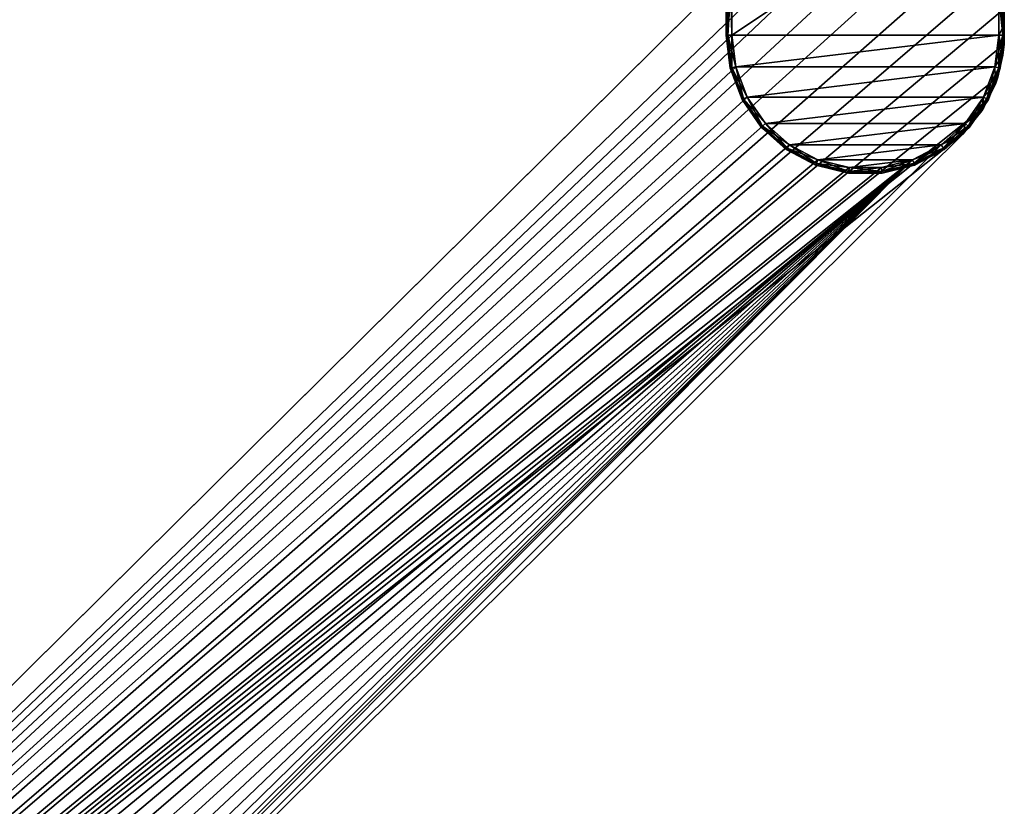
# Model space of a CAD drawing. Header units: metres. Extents: x 0 to 787, y -215 to 49.
# Tile 7 of 10: x 103 to 191, y -100 to -29. Entities that reach past the tile are written whole.
import ezdxf

# ---------------------------------------------------------------- set-up
doc = ezdxf.new("R2010")
doc.units = ezdxf.units.M

msp = doc.modelspace()

# ---------------------------------------------------------------- linework, layer by layer
at = {"layer": 'Y2A79L0123'}
for points in [[(166.349472, -30.5, 1986.5), (166.349472, -30.5, 1991.5), (166.349472, -14.5, 1986.5)], [(166.349472, -30.5, 1991.5), (166.349472, -14.5, 1991.5), (166.349472, -14.5, 1986.5)], [(166.495911, -14.5, 1986.146484), (166.495911, -30.5, 1986.146484), (166.349472, -14.5, 1986.5)], [(166.495911, -30.5, 1986.146484), (166.349472, -30.5, 1986.5), (166.349472, -14.5, 1986.5)], [(166.495911, -30.5, 1991.853516), (166.495911, -14.5, 1991.853516), (166.349472, -30.5, 1991.5)], [(166.495911, -14.5, 1991.853516), (166.349472, -14.5, 1991.5), (166.349472, -30.5, 1991.5)], [(166.849472, -14.5, 1986), (166.849472, -30.5, 1986), (166.495911, -14.5, 1986.146484)], [(166.849472, -30.5, 1986), (166.495911, -30.5, 1986.146484), (166.495911, -14.5, 1986.146484)], [(166.849472, -24.792381, 1992), (166.495911, -14.5, 1991.853516), (166.495911, -30.5, 1991.853516)], [(190.849472, -30.5, 1986), (166.849472, -30.5, 1986), (190.849472, -14.5, 1986)], [(166.849472, -30.5, 1986), (166.849472, -14.5, 1986), (190.849472, -14.5, 1986)], [(191.203018, -14.5, 1986.146484), (191.203018, -30.5, 1986.146484), (190.849472, -14.5, 1986)], [(191.203018, -30.5, 1986.146484), (190.849472, -30.5, 1986), (190.849472, -14.5, 1986)], [(191.203018, -30.5, 1991.853516), (191.203018, -14.5, 1991.853516), (190.849472, -27, 1992)], [(191.349472, -14.5, 1986.5), (191.349472, -30.5, 1986.5), (191.203018, -14.5, 1986.146484)], [(191.349472, -30.5, 1986.5), (191.203018, -30.5, 1986.146484), (191.203018, -14.5, 1986.146484)], [(191.349472, -30.5, 1991.5), (191.349472, -14.5, 1991.5), (191.203018, -30.5, 1991.853516)], [(191.349472, -14.5, 1991.5), (191.203018, -14.5, 1991.853516), (191.203018, -30.5, 1991.853516)], [(191.349472, -30.5, 1986.5), (191.349472, -14.5, 1986.5), (191.349472, -30.5, 1991.5)], [(191.349472, -14.5, 1986.5), (191.349472, -14.5, 1991.5), (191.349472, -30.5, 1991.5)], [(178.153732, -18.019377, 1998), (10.203054, -179.964493, 1998), (181.160767, -18.215542, 1998)], [(10.203054, -179.964493, 1998), (178.153732, -18.019377, 1998), (170.052521, -21.619474, 1998)], [(181.160767, -18.215542, 1998), (10.203054, -179.964493, 1998), (184.033463, -19.125635, 1998)], [(184.033463, -19.125635, 1998), (10.203054, -179.964493, 1998), (186.604889, -20.696764, 1998)], [(186.604889, -20.696764, 1998), (10.203054, -179.964493, 1998), (188.725601, -22.837624, 1998)], [(170.052521, -21.619474, 1998), (170.052521, -21.619474, 1992), (10.203054, -179.964493, 1998)], [(170.052521, -21.619474, 1992), (166.849472, -24.792381, 1992), (10.203054, -179.964493, 1998)], [(188.725601, -22.837624, 1998), (10.203054, -179.964493, 1998), (190.272339, -25.42379, 1998)], [(10.203054, -179.964493, 1998), (166.849472, -24.792381, 1992), (13.352166, -176.845032, 1992)], [(190.272339, -25.42379, 1998), (10.203054, -179.964493, 1998), (191.155228, -28.30497, 1998)], [(166.849472, -30.5, 1992), (13.352166, -176.845032, 1992), (166.849472, -24.792381, 1992)], [(166.849472, -30.5, 1992), (166.849472, -24.792381, 1992), (166.495911, -30.5, 1991.853516)], [(190.849472, -27, 1992), (191.155228, -28.30497, 1998), (191.319717, -29.63806, 1992)], [(190.849472, -30.5, 1992), (191.203018, -30.5, 1991.853516), (190.849472, -27, 1992)], [(190.849472, -27, 1992), (191.319717, -29.63806, 1992), (190.849472, -30.5, 1992)], [(191.155228, -28.30497, 1998), (10.203054, -179.964493, 1998), (191.322952, -31.313715, 1998)], [(191.155228, -28.30497, 1998), (191.322952, -31.313715, 1998), (191.319717, -29.63806, 1992)], [(191.319717, -29.63806, 1992), (191.216888, -32.315727, 1992), (190.849472, -30.5, 1992)], [(191.319717, -29.63806, 1992), (191.322952, -31.313715, 1998), (191.216888, -32.315727, 1992)], [(167.198166, -33.371788, 1992), (13.352166, -176.845032, 1992), (166.849472, -30.5, 1992)], [(166.712692, -33.491447, 1986.5), (166.712692, -33.491447, 1991.5), (166.349472, -30.5, 1986.5)], [(166.712692, -33.491447, 1991.5), (166.349472, -30.5, 1991.5), (166.349472, -30.5, 1986.5)], [(166.495911, -30.5, 1986.146484), (166.854889, -33.456398, 1986.146484), (166.349472, -30.5, 1986.5)], [(166.854889, -33.456398, 1986.146484), (166.712692, -33.491447, 1986.5), (166.349472, -30.5, 1986.5)], [(166.495911, -30.5, 1991.853516), (166.349472, -30.5, 1991.5), (166.712692, -33.491447, 1991.5)], [(166.849472, -30.5, 1986), (167.198166, -33.371788, 1986), (166.495911, -30.5, 1986.146484)], [(167.198166, -33.371788, 1986), (166.854889, -33.456398, 1986.146484), (166.495911, -30.5, 1986.146484)], [(166.849472, -30.5, 1992), (166.495911, -30.5, 1991.853516), (166.854889, -33.456398, 1991.853516)], [(166.854889, -33.456398, 1991.853516), (166.495911, -30.5, 1991.853516), (166.712692, -33.491447, 1991.5)], [(167.198166, -33.371788, 1986), (166.849472, -30.5, 1986), (190.849472, -30.5, 1986)], [(167.198166, -33.371788, 1992), (166.849472, -30.5, 1992), (166.854889, -33.456398, 1991.853516)], [(190.500778, -33.371788, 1986), (167.198166, -33.371788, 1986), (190.849472, -30.5, 1986)], [(190.500778, -33.371788, 1986), (190.849472, -30.5, 1986), (190.844055, -33.456398, 1986.146484)], [(190.849472, -30.5, 1992), (190.500778, -33.371788, 1992), (191.203018, -30.5, 1991.853516)], [(190.500778, -33.371788, 1992), (190.844055, -33.456398, 1991.853516), (191.203018, -30.5, 1991.853516)], [(190.849472, -30.5, 1992), (191.216888, -32.315727, 1992), (190.500778, -33.371788, 1992)], [(190.849472, -30.5, 1986), (191.203018, -30.5, 1986.146484), (190.844055, -33.456398, 1986.146484)], [(190.844055, -33.456398, 1986.146484), (191.203018, -30.5, 1986.146484), (190.986237, -33.491447, 1986.5)], [(191.203018, -30.5, 1991.853516), (190.844055, -33.456398, 1991.853516), (191.349472, -30.5, 1991.5)], [(190.844055, -33.456398, 1991.853516), (190.986237, -33.491447, 1991.5), (191.349472, -30.5, 1991.5)], [(191.349472, -30.5, 1986.5), (191.349472, -30.5, 1991.5), (190.986237, -33.491447, 1986.5)], [(191.349472, -30.5, 1991.5), (190.986237, -33.491447, 1991.5), (190.986237, -33.491447, 1986.5)], [(191.203018, -30.5, 1986.146484), (191.349472, -30.5, 1986.5), (190.986237, -33.491447, 1986.5)], [(191.322952, -31.313715, 1998), (10.203054, -179.964493, 1998), (190.765762, -34.275169, 1998)], [(191.322952, -31.313715, 1998), (190.765762, -34.275169, 1998), (191.216888, -32.315727, 1992)], [(191.216888, -32.315727, 1992), (190.545715, -34.909954, 1992), (190.500778, -33.371788, 1992)], [(191.216888, -32.315727, 1992), (190.765762, -34.275169, 1998), (190.545715, -34.909954, 1992)], [(168.223999, -36.076679, 1992), (13.352166, -176.845032, 1992), (167.198166, -33.371788, 1992)], [(166.854889, -33.456398, 1986.146484), (167.910934, -36.240982, 1986.146484), (166.712692, -33.491447, 1986.5)], [(166.854889, -33.456398, 1991.853516), (166.712692, -33.491447, 1991.5), (167.781265, -36.30904, 1991.5)], [(167.781265, -36.30904, 1986.5), (167.781265, -36.30904, 1991.5), (166.712692, -33.491447, 1986.5)], [(167.781265, -36.30904, 1991.5), (166.712692, -33.491447, 1991.5), (166.712692, -33.491447, 1986.5)], [(167.910934, -36.240982, 1986.146484), (167.781265, -36.30904, 1986.5), (166.712692, -33.491447, 1986.5)], [(167.198166, -33.371788, 1986), (168.223999, -36.076679, 1986), (166.854889, -33.456398, 1986.146484)], [(167.198166, -33.371788, 1992), (166.854889, -33.456398, 1991.853516), (167.910934, -36.240982, 1991.853516)], [(168.223999, -36.076679, 1986), (167.910934, -36.240982, 1986.146484), (166.854889, -33.456398, 1986.146484)], [(167.910934, -36.240982, 1991.853516), (166.854889, -33.456398, 1991.853516), (167.781265, -36.30904, 1991.5)], [(168.223999, -36.076679, 1986), (167.198166, -33.371788, 1986), (190.500778, -33.371788, 1986)], [(168.223999, -36.076679, 1992), (167.198166, -33.371788, 1992), (167.910934, -36.240982, 1991.853516)], [(189.474945, -36.076679, 1986), (168.223999, -36.076679, 1986), (190.500778, -33.371788, 1986)], [(189.474945, -36.076679, 1986), (190.500778, -33.371788, 1986), (189.787994, -36.240982, 1986.146484)], [(190.500778, -33.371788, 1992), (189.474945, -36.076679, 1992), (190.844055, -33.456398, 1991.853516)], [(190.500778, -33.371788, 1992), (190.545715, -34.909954, 1992), (189.474945, -36.076679, 1992)], [(189.474945, -36.076679, 1992), (189.787994, -36.240982, 1991.853516), (190.844055, -33.456398, 1991.853516)], [(190.500778, -33.371788, 1986), (190.844055, -33.456398, 1986.146484), (189.787994, -36.240982, 1986.146484)], [(189.787994, -36.240982, 1986.146484), (190.844055, -33.456398, 1986.146484), (189.917664, -36.30904, 1986.5)], [(190.844055, -33.456398, 1991.853516), (189.787994, -36.240982, 1991.853516), (190.986237, -33.491447, 1991.5)], [(189.787994, -36.240982, 1991.853516), (189.917664, -36.30904, 1991.5), (190.986237, -33.491447, 1991.5)], [(190.844055, -33.456398, 1986.146484), (190.986237, -33.491447, 1986.5), (189.917664, -36.30904, 1986.5)], [(190.986237, -33.491447, 1986.5), (190.986237, -33.491447, 1991.5), (189.917664, -36.30904, 1986.5)], [(190.986237, -33.491447, 1991.5), (189.917664, -36.30904, 1991.5), (189.917664, -36.30904, 1986.5)], [(190.765762, -34.275169, 1998), (10.203054, -179.964493, 1998), (189.516037, -37.017227, 1998)], [(190.765762, -34.275169, 1998), (189.516037, -37.017227, 1998), (190.545715, -34.909954, 1992)], [(189.516037, -37.017227, 1998), (189.337051, -37.301525, 1992), (190.545715, -34.909954, 1992)], [(190.545715, -34.909954, 1992), (189.337051, -37.301525, 1992), (189.474945, -36.076679, 1992)], [(169.86734, -38.457474, 1992), (13.352166, -176.845032, 1992), (168.223999, -36.076679, 1992)], [(167.910934, -36.240982, 1986.146484), (169.602707, -38.691921, 1986.146484), (167.781265, -36.30904, 1986.5)], [(167.910934, -36.240982, 1991.853516), (167.781265, -36.30904, 1991.5), (169.493088, -38.789032, 1991.5)], [(168.223999, -36.076679, 1986), (169.86734, -38.457474, 1986), (167.910934, -36.240982, 1986.146484)], [(168.223999, -36.076679, 1992), (167.910934, -36.240982, 1991.853516), (169.602707, -38.691921, 1991.853516)], [(169.86734, -38.457474, 1986), (169.602707, -38.691921, 1986.146484), (167.910934, -36.240982, 1986.146484)], [(169.602707, -38.691921, 1991.853516), (167.910934, -36.240982, 1991.853516), (169.493088, -38.789032, 1991.5)], [(169.86734, -38.457474, 1986), (168.223999, -36.076679, 1986), (189.474945, -36.076679, 1986)], [(169.86734, -38.457474, 1992), (168.223999, -36.076679, 1992), (169.602707, -38.691921, 1991.853516)], [(187.831604, -38.457474, 1986), (169.86734, -38.457474, 1986), (189.474945, -36.076679, 1986)], [(187.831604, -38.457474, 1986), (189.474945, -36.076679, 1986), (188.096237, -38.691921, 1986.146484)], [(189.474945, -36.076679, 1992), (187.831604, -38.457474, 1992), (189.787994, -36.240982, 1991.853516)], [(189.474945, -36.076679, 1992), (189.337051, -37.301525, 1992), (187.831604, -38.457474, 1992)], [(187.831604, -38.457474, 1992), (188.096237, -38.691921, 1991.853516), (189.787994, -36.240982, 1991.853516)], [(189.474945, -36.076679, 1986), (189.787994, -36.240982, 1986.146484), (188.096237, -38.691921, 1986.146484)], [(188.096237, -38.691921, 1986.146484), (189.787994, -36.240982, 1986.146484), (188.205856, -38.789032, 1986.5)], [(189.787994, -36.240982, 1991.853516), (188.096237, -38.691921, 1991.853516), (189.917664, -36.30904, 1991.5)], [(189.787994, -36.240982, 1986.146484), (189.917664, -36.30904, 1986.5), (188.205856, -38.789032, 1986.5)], [(189.516037, -37.017227, 1998), (10.203054, -179.964493, 1998), (187.646408, -39.380527, 1998)], [(169.493088, -38.789032, 1986.5), (169.493088, -38.789032, 1991.5), (167.781265, -36.30904, 1986.5)], [(169.493088, -38.789032, 1991.5), (167.781265, -36.30904, 1991.5), (167.781265, -36.30904, 1986.5)], [(169.602707, -38.691921, 1986.146484), (169.493088, -38.789032, 1986.5), (167.781265, -36.30904, 1986.5)], [(187.646408, -39.380527, 1998), (187.646408, -39.380527, 1992), (189.516037, -37.017227, 1998)], [(187.646408, -39.380527, 1992), (189.337051, -37.301525, 1992), (189.516037, -37.017227, 1998)], [(188.096237, -38.691921, 1991.853516), (188.205856, -38.789032, 1991.5), (189.917664, -36.30904, 1991.5)], [(189.917664, -36.30904, 1986.5), (189.917664, -36.30904, 1991.5), (188.205856, -38.789032, 1986.5)], [(189.917664, -36.30904, 1991.5), (188.205856, -38.789032, 1991.5), (188.205856, -38.789032, 1986.5)], [(189.337051, -37.301525, 1992), (187.646408, -39.380527, 1992), (187.831604, -38.457474, 1992)], [(172.0327, -40.375805, 1992), (13.352166, -176.845032, 1992), (169.86734, -38.457474, 1992)], [(169.602707, -38.691921, 1986.146484), (171.831848, -40.666775, 1986.146484), (169.493088, -38.789032, 1986.5)], [(169.602707, -38.691921, 1991.853516), (169.493088, -38.789032, 1991.5), (171.748657, -40.7873, 1991.5)], [(171.748657, -40.7873, 1986.5), (171.748657, -40.7873, 1991.5), (169.493088, -38.789032, 1986.5)], [(171.748657, -40.7873, 1991.5), (169.493088, -38.789032, 1991.5), (169.493088, -38.789032, 1986.5)], [(171.831848, -40.666775, 1986.146484), (171.748657, -40.7873, 1986.5), (169.493088, -38.789032, 1986.5)], [(169.86734, -38.457474, 1986), (172.0327, -40.375805, 1986), (169.602707, -38.691921, 1986.146484)], [(169.86734, -38.457474, 1992), (169.602707, -38.691921, 1991.853516), (171.831848, -40.666775, 1991.853516)], [(172.0327, -40.375805, 1986), (171.831848, -40.666775, 1986.146484), (169.602707, -38.691921, 1986.146484)], [(171.831848, -40.666775, 1991.853516), (169.602707, -38.691921, 1991.853516), (171.748657, -40.7873, 1991.5)], [(172.0327, -40.375805, 1986), (169.86734, -38.457474, 1986), (187.831604, -38.457474, 1986)], [(172.0327, -40.375805, 1992), (169.86734, -38.457474, 1992), (171.831848, -40.666775, 1991.853516)], [(185.666245, -40.375805, 1986), (172.0327, -40.375805, 1986), (187.831604, -38.457474, 1986)], [(185.666245, -40.375805, 1986), (187.831604, -38.457474, 1986), (185.867081, -40.666775, 1986.146484)], [(187.831604, -38.457474, 1992), (185.666245, -40.375805, 1992), (188.096237, -38.691921, 1991.853516)], [(187.831604, -38.457474, 1992), (187.646408, -39.380527, 1992), (185.666245, -40.375805, 1992)], [(185.666245, -40.375805, 1992), (185.867081, -40.666775, 1991.853516), (188.096237, -38.691921, 1991.853516)], [(187.831604, -38.457474, 1986), (188.096237, -38.691921, 1986.146484), (185.867081, -40.666775, 1986.146484)], [(185.867081, -40.666775, 1986.146484), (188.096237, -38.691921, 1986.146484), (185.950272, -40.7873, 1986.5)], [(188.096237, -38.691921, 1991.853516), (185.867081, -40.666775, 1991.853516), (188.205856, -38.789032, 1991.5)], [(185.867081, -40.666775, 1991.853516), (185.950272, -40.7873, 1991.5), (188.205856, -38.789032, 1991.5)], [(188.096237, -38.691921, 1986.146484), (188.205856, -38.789032, 1986.5), (185.950272, -40.7873, 1986.5)], [(188.205856, -38.789032, 1986.5), (188.205856, -38.789032, 1991.5), (185.950272, -40.7873, 1986.5)], [(188.205856, -38.789032, 1991.5), (185.950272, -40.7873, 1991.5), (185.950272, -40.7873, 1986.5)], [(187.646408, -39.380527, 1998), (10.203054, -179.964493, 1998), (27.796946, -197.725555, 1998)], [(187.646408, -39.380527, 1992), (187.646408, -39.380527, 1998), (27.796946, -197.725555, 1992)], [(187.646408, -39.380527, 1998), (27.796946, -197.725555, 1998), (27.796946, -197.725555, 1992)], [(27.796946, -197.725555, 1992), (185.666245, -40.375805, 1992), (187.646408, -39.380527, 1992)], [(174.594208, -41.720196, 1992), (13.352166, -176.845032, 1992), (172.0327, -40.375805, 1992)], [(185.666245, -40.375805, 1992), (27.796946, -197.725555, 1992), (183.104721, -41.720196, 1992)], [(171.831848, -40.666775, 1986.146484), (174.468842, -42.050774, 1986.146484), (171.748657, -40.7873, 1986.5)], [(171.831848, -40.666775, 1991.853516), (171.748657, -40.7873, 1991.5), (174.416916, -42.187702, 1991.5)], [(172.0327, -40.375805, 1986), (174.594208, -41.720196, 1986), (171.831848, -40.666775, 1986.146484)], [(172.0327, -40.375805, 1992), (171.831848, -40.666775, 1991.853516), (174.468842, -42.050774, 1991.853516)], [(174.594208, -41.720196, 1986), (174.468842, -42.050774, 1986.146484), (171.831848, -40.666775, 1986.146484)], [(174.468842, -42.050774, 1991.853516), (171.831848, -40.666775, 1991.853516), (174.416916, -42.187702, 1991.5)], [(174.594208, -41.720196, 1986), (172.0327, -40.375805, 1986), (185.666245, -40.375805, 1986)], [(174.594208, -41.720196, 1992), (172.0327, -40.375805, 1992), (174.468842, -42.050774, 1991.853516)], [(183.104721, -41.720196, 1986), (174.594208, -41.720196, 1986), (185.666245, -40.375805, 1986)], [(183.104721, -41.720196, 1986), (185.666245, -40.375805, 1986), (183.230103, -42.050774, 1986.146484)], [(185.666245, -40.375805, 1992), (183.104721, -41.720196, 1992), (185.867081, -40.666775, 1991.853516)], [(183.104721, -41.720196, 1992), (183.230103, -42.050774, 1991.853516), (185.867081, -40.666775, 1991.853516)], [(185.666245, -40.375805, 1986), (185.867081, -40.666775, 1986.146484), (183.230103, -42.050774, 1986.146484)], [(183.230103, -42.050774, 1986.146484), (185.867081, -40.666775, 1986.146484), (183.282028, -42.187702, 1986.5)], [(185.867081, -40.666775, 1991.853516), (183.230103, -42.050774, 1991.853516), (185.950272, -40.7873, 1991.5)], [(185.867081, -40.666775, 1986.146484), (185.950272, -40.7873, 1986.5), (183.282028, -42.187702, 1986.5)], [(174.416916, -42.187702, 1986.5), (174.416916, -42.187702, 1991.5), (171.748657, -40.7873, 1986.5)], [(174.416916, -42.187702, 1991.5), (171.748657, -40.7873, 1991.5), (171.748657, -40.7873, 1986.5)], [(174.468842, -42.050774, 1986.146484), (174.416916, -42.187702, 1986.5), (171.748657, -40.7873, 1986.5)], [(183.230103, -42.050774, 1991.853516), (183.282028, -42.187702, 1991.5), (185.950272, -40.7873, 1991.5)], [(185.950272, -40.7873, 1986.5), (185.950272, -40.7873, 1991.5), (183.282028, -42.187702, 1986.5)], [(185.950272, -40.7873, 1991.5), (183.282028, -42.187702, 1991.5), (183.282028, -42.187702, 1986.5)], [(177.40303, -42.412506, 1992), (13.352166, -176.845032, 1992), (174.594208, -41.720196, 1992)], [(13.352166, -176.845032, 1992), (183.104721, -41.720196, 1992), (19, -176.845032, 1992)], [(183.104721, -41.720196, 1992), (13.352166, -176.845032, 1992), (180.295914, -42.412506, 1992)], [(180.295914, -42.412506, 1992), (13.352166, -176.845032, 1992), (177.40303, -42.412506, 1992)], [(183.104721, -41.720196, 1992), (21.871788, -177.193726, 1992), (19, -176.845032, 1992)], [(21.871788, -177.193726, 1992), (183.104721, -41.720196, 1992), (24.576677, -178.219559, 1992)], [(24.576677, -178.219559, 1992), (183.104721, -41.720196, 1992), (26.957472, -179.8629, 1992)], [(26.957472, -179.8629, 1992), (183.104721, -41.720196, 1992), (28.875807, -182.028244, 1992)], [(183.104721, -41.720196, 1992), (27.796946, -197.725555, 1992), (28.875807, -195.661804, 1992)], [(28.875807, -195.661804, 1992), (30.220196, -193.100281, 1992), (183.104721, -41.720196, 1992)], [(28.875807, -182.028244, 1992), (183.104721, -41.720196, 1992), (30.220196, -184.589767, 1992)], [(30.220196, -193.100281, 1992), (30.912506, -190.291458, 1992), (183.104721, -41.720196, 1992)], [(30.220196, -184.589767, 1992), (183.104721, -41.720196, 1992), (30.912506, -187.39859, 1992)], [(30.912506, -187.39859, 1992), (183.104721, -41.720196, 1992), (30.912506, -190.291458, 1992)], [(174.468842, -42.050774, 1986.146484), (177.360413, -42.763481, 1986.146484), (174.416916, -42.187702, 1986.5)], [(174.468842, -42.050774, 1991.853516), (174.416916, -42.187702, 1991.5), (177.342758, -42.908859, 1991.5)], [(177.342758, -42.908859, 1986.5), (177.342758, -42.908859, 1991.5), (174.416916, -42.187702, 1986.5)], [(177.342758, -42.908859, 1991.5), (174.416916, -42.187702, 1991.5), (174.416916, -42.187702, 1986.5)], [(177.360413, -42.763481, 1986.146484), (177.342758, -42.908859, 1986.5), (174.416916, -42.187702, 1986.5)], [(174.594208, -41.720196, 1986), (177.40303, -42.412506, 1986), (174.468842, -42.050774, 1986.146484)], [(174.594208, -41.720196, 1992), (174.468842, -42.050774, 1991.853516), (177.360413, -42.763481, 1991.853516)], [(177.40303, -42.412506, 1986), (177.360413, -42.763481, 1986.146484), (174.468842, -42.050774, 1986.146484)], [(177.360413, -42.763481, 1991.853516), (174.468842, -42.050774, 1991.853516), (177.342758, -42.908859, 1991.5)], [(177.40303, -42.412506, 1986), (174.594208, -41.720196, 1986), (183.104721, -41.720196, 1986)], [(177.40303, -42.412506, 1992), (174.594208, -41.720196, 1992), (177.360413, -42.763481, 1991.853516)], [(177.40303, -42.412506, 1986), (180.295914, -42.412506, 1986), (177.360413, -42.763481, 1986.146484)], [(180.295914, -42.412506, 1986), (180.338531, -42.763481, 1986.146484), (177.360413, -42.763481, 1986.146484)], [(177.40303, -42.412506, 1992), (177.360413, -42.763481, 1991.853516), (180.338531, -42.763481, 1991.853516)], [(180.295914, -42.412506, 1986), (177.40303, -42.412506, 1986), (183.104721, -41.720196, 1986)], [(180.295914, -42.412506, 1992), (177.40303, -42.412506, 1992), (180.338531, -42.763481, 1991.853516)], [(180.295914, -42.412506, 1986), (183.104721, -41.720196, 1986), (180.338531, -42.763481, 1986.146484)], [(183.104721, -41.720196, 1992), (180.295914, -42.412506, 1992), (183.230103, -42.050774, 1991.853516)], [(180.295914, -42.412506, 1992), (180.338531, -42.763481, 1991.853516), (183.230103, -42.050774, 1991.853516)], [(183.104721, -41.720196, 1986), (183.230103, -42.050774, 1986.146484), (180.338531, -42.763481, 1986.146484)], [(180.338531, -42.763481, 1986.146484), (183.230103, -42.050774, 1986.146484), (180.356171, -42.908859, 1986.5)], [(183.230103, -42.050774, 1991.853516), (180.338531, -42.763481, 1991.853516), (183.282028, -42.187702, 1991.5)], [(180.338531, -42.763481, 1991.853516), (180.356171, -42.908859, 1991.5), (183.282028, -42.187702, 1991.5)], [(183.230103, -42.050774, 1986.146484), (183.282028, -42.187702, 1986.5), (180.356171, -42.908859, 1986.5)], [(183.282028, -42.187702, 1986.5), (183.282028, -42.187702, 1991.5), (180.356171, -42.908859, 1986.5)], [(183.282028, -42.187702, 1991.5), (180.356171, -42.908859, 1991.5), (180.356171, -42.908859, 1986.5)], [(177.360413, -42.763481, 1986.146484), (180.338531, -42.763481, 1986.146484), (177.342758, -42.908859, 1986.5)], [(180.338531, -42.763481, 1986.146484), (180.356171, -42.908859, 1986.5), (177.342758, -42.908859, 1986.5)], [(177.360413, -42.763481, 1991.853516), (177.342758, -42.908859, 1991.5), (180.356171, -42.908859, 1991.5)], [(180.356171, -42.908859, 1986.5), (180.356171, -42.908859, 1991.5), (177.342758, -42.908859, 1986.5)], [(180.356171, -42.908859, 1991.5), (177.342758, -42.908859, 1991.5), (177.342758, -42.908859, 1986.5)], [(180.338531, -42.763481, 1991.853516), (177.360413, -42.763481, 1991.853516), (180.356171, -42.908859, 1991.5)]]:
    msp.add_3dface(points, dxfattribs=at)

doc.saveas('drawing.dxf')
